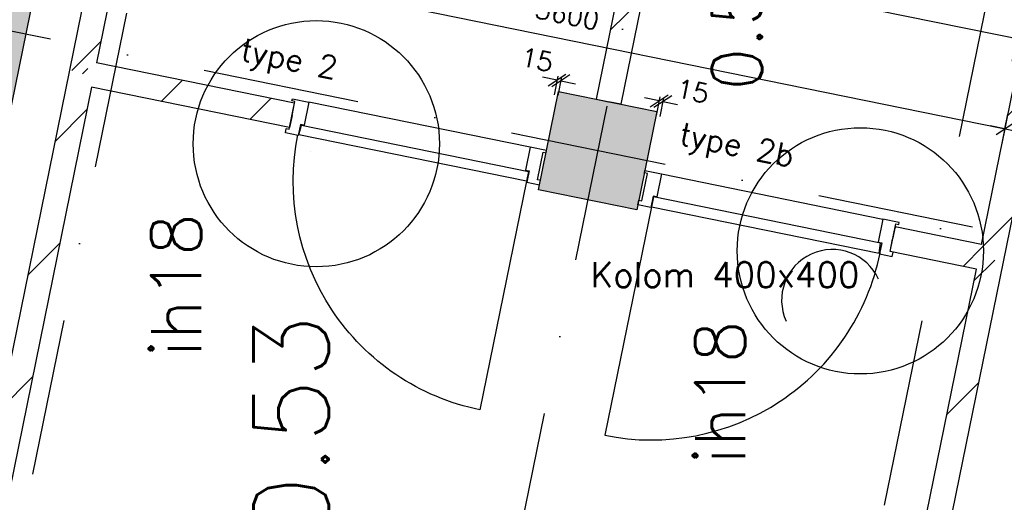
# Model space of a CAD drawing. Extents: x -33344 to 2055880, y -64816 to 121260.
# Tile 71 of 133: x 23890 to 27814, y 65783 to 67707. Entities that reach past the tile are written whole.
import ezdxf
from ezdxf.enums import TextEntityAlignment as Align

# ---------------------------------------------------------------- set-up
doc = ezdxf.new("R2010")
doc.units = 0
doc.header["$LTSCALE"] = 50
doc.header["$MEASUREMENT"] = 0
doc.header["$PDMODE"] = 3
doc.header["$PDSIZE"] = 0.1
for name, pattern in [('DASHDOT', [1, 0.5, -0.25, 0, -0.25]), ('DASHED', [0.75, 0.5, -0.25]), ('STRAM_0WT$1$DASHDOT', [25, 12.5, -6.25, 0, -6.25])]:
    doc.linetypes.add(name, pattern=pattern)
doc.layers.get('0').update_dxf_attribs({"linetype": 'CONTINUOUS'})
doc.layers.get('DEFPOINTS').update_dxf_attribs({"linetype": 'CONTINUOUS'})
for name, color, linetype in [('00', 7, 'CONTINUOUS'), ('_BRANDCOMPART', 6, 'DASHDOT'), ('_DETAILNUMMERS', 4, 'CONTINUOUS'), ('_DETAILNUMMERSTEKST', 4, 'CONTINUOUS'), ('A--A21--_F123-', 9, 'CONTINUOUS'), ('A--A22--_F123-', 9, 'CONTINUOUS'), ('A--A28--_F12--', 7, 'CONTINUOUS'), ('A--L21--', 3, 'CONTINUOUS'), ('A--L21--_F-2--', 7, 'CONTINUOUS'), ('A--L22--', 3, 'CONTINUOUS'), ('A--L22--_F-2--', 7, 'CONTINUOUS'), ('A--L28--', 7, 'CONTINUOUS'), ('A--L28--_F12--', 7, 'CONTINUOUS'), ('A--L32--', 7, 'CONTINUOUS'), ('A--L32--_F123-', 1, 'CONTINUOUS'), ('A--M$1A-_F123-', 1, 'CONTINUOUS'), ('A--M01A1_GEWIJZIGDPIJL', 1, 'CONTINUOUS'), ('A--M1$A-_F123-', 1, 'CONTINUOUS'), ('A--T$1A-25_TEKST', 2, 'CONTINUOUS'), ('A--T$1A-_F123-_RN', 4, 'CONTINUOUS'), ('STRAM_0WT$0$A--L$7A-_STRA0', 1, 'STRAM_0WT$1$DASHDOT'), ('TEKST_KOZIJNMERK', 2, 'CONTINUOUS'), ('X--LR---_CP', 7, 'CONTINUOUS'), ('XREF', 7, 'CONTINUOUS')]:
    doc.layers.add(name, color=color, linetype=linetype)
doc.styles.add('ALFA-0_25', font='ROMANS')
doc.styles.add('B-01', font='SIMPLEX.SHX', dxfattribs={"width": 0.8, "height": 4.5})
doc.styles.add('HIEMSTRA', font='romans.shx')
doc.dimstyles.new('STANDARD$0', dxfattribs={"dimscale": 30, "dimtxt": 2.5, "dimasz": 2, "dimexe": 2, "dimexo": 0, "dimgap": 2, "dimtad": 1, "dimdec": 0, "dimzin": 0, "dimtxsty": 'ALFA-0_25', "dimblk1": 'OBLIQUE', "dimblk2": 'OBLIQUE', "dimsah": 1, "dimcen": -3, "dimdle": 2, "dimclrd": 1, "dimclre": 1, "dimclrt": 2, "dimazin": 3, "dimtfac": 0.666667, "dimtofl": 0, "dimtmove": 0, "dimatfit": 3, "dimtvp": 0.833333, "dimtolj": 1, "dimtzin": 0})
pattern_1 = [(45, (-27761.24, -66751.8), (-212.132, 212.132), [])]

# ---------------------------------------------------------------- blocks, each defined once
blk = doc.blocks.new('*U1442')
at = {"layer": 'A--A21--_F123-', "color": 2}
for points in [[(-3905.2, -19171.4), (-3964.2, -19210.5), (0, 0), (-49, 10)], [(0, 0), (49, -10), (-3905.2, -19171.4), (-3846.3, -19132.3)]]:
    blk.add_solid(points, dxfattribs=at)
at = {"layer": 'A--L21--_F-2--', "color": 3, "linetype": 'CONTINUOUS'}
blk.add_lwpolyline([(0, 0), (49, -10), (-3846.3, -19132.3), (-3846.3, -19132.3)], dxfattribs=at)
blk = doc.blocks.new('*U1411')
at = {"layer": 'A--A22--_F123-', "linetype": 'CONTINUOUS'}
h = blk.add_hatch(dxfattribs=at)
h.set_pattern_fill('ALFALINE', color=256, scale=300, style=0)
h.set_pattern_definition([(45, (-26495.7, -68654.22), (-212.132, 212.132), [])])
h.paths.add_polyline_path([(0, 0), (39, -59), (-210.6, -1284.3), (-259.6, -1274.3), (-308.6, -1264.4), (-59, -39)])
at = {"layer": 'A--L22--_F-2--', "color": 3, "linetype": 'CONTINUOUS'}
for points in [[(-59, -39), (-59, -39), (-308.6, -1264.4), (-259.6, -1274.3)], [(39, -59), (39, -59), (-210.6, -1284.3), (-259.6, -1274.3)]]:
    blk.add_lwpolyline(points, dxfattribs=at)
blk = doc.blocks.new('*U1402')
at = {"layer": 'A--A22--_F123-', "linetype": 'CONTINUOUS'}
h = blk.add_hatch(dxfattribs=at)
h.set_pattern_fill('ALFALINE', color=256, scale=300, style=0)
h.set_pattern_definition(pattern_1)
h.paths.add_polyline_path([(0, 0), (-59, -39), (-402.6, 31), (-392.6, 80), (-382.6, 129), (-39, 59)])
at = {"layer": 'A--L22--_F-2--', "color": 3, "linetype": 'CONTINUOUS'}
for points in [[(-39, 59), (-39, 59), (-382.6, 129), (-392.6, 80)], [(-59, -39), (-59, -39), (-402.6, 31), (-392.6, 80)]]:
    blk.add_lwpolyline(points, dxfattribs=at)
blk = doc.blocks.new('Q0340081')
at = {"layer": 'A--L32--_F123-', "color": 2, "linetype": 'CONTINUOUS'}
blk.add_lwpolyline([(0, 0), (0, -40), (926.12, -40), (923.12, 0), (0, 0)], close=True, dxfattribs=at)
at = {"layer": 'A--L32--_F123-', "color": 1, "linetype": 'CONTINUOUS'}
blk.add_lwpolyline([(0, -40), (0, -970, 0.4142136), (930, -40)], format="xyb", dxfattribs=at)
blk = doc.blocks.new('DR_930TYPE3')
at = {"layer": 'A--L32--_F123-', "color": 1}
blk.add_line((67, 0), (967, 0), dxfattribs=at)
for points in [[(0, -9), (0, 0), (67, 0), (67, -93.75), (52, -93.75), (52, -139), (0, -139), (0, -121), (12, -121), (12, -9), (0, -9)], [(1034, -9), (1034, 0), (967, 0), (967, -93.75), (982, -93.75), (982, -139), (1034, -139), (1034, -121), (1022, -121), (1022, -9), (1034, -9)]]:
    blk.add_lwpolyline(points, close=True, dxfattribs=at)
at = {"layer": 'X--LR---_CP', "color": 2, "linetype": 'CONTINUOUS'}
blk.add_point((0, 0), dxfattribs=at)
at = {"layer": 'X--LR---_CP', "color": 3, "linetype": 'CONTINUOUS'}
blk.add_point((0, 0), dxfattribs=at)
at = {"layer": 'A--L32--', "linetype": 'CONTINUOUS'}
blk.add_blockref('Q0340081', (53.94, -95.94), dxfattribs=at)
blk = doc.blocks.new('*U1401')
at = {"layer": 'A--A22--_F123-', "linetype": 'CONTINUOUS'}
h = blk.add_hatch(dxfattribs=at)
h.set_pattern_fill('ALFALINE', color=256, scale=300, style=0)
h.set_pattern_definition([(45, (-24975.05, -67325.5), (-212.132, 212.132), [])])
h.paths.add_polyline_path([(0, 0), (-10, -49), (-799.1, 111.8), (-838.1, 170.7), (-779.2, 209.7), (10, 49)])
at = {"layer": 'A--L22--_F-2--', "color": 3, "linetype": 'CONTINUOUS'}
for points in [[(0, 0), (10, 49), (-779.2, 209.7), (-779.2, 209.7)], [(0, 0), (-10, -49), (-799.1, 111.8), (-799.1, 111.8)]]:
    blk.add_lwpolyline(points, dxfattribs=at)
blk = doc.blocks.new('*U1379')
at = {"layer": 'A--A22--_F123-', "linetype": 'CONTINUOUS'}
h = blk.add_hatch(dxfattribs=at)
h.set_pattern_fill('ALFALINE', color=256, scale=300, style=0)
h.set_pattern_definition(pattern_1)
h.paths.add_polyline_path([(0, 0), (-39, 59), (262.7, 1540.1), (321.7, 1579.1), (360.7, 1520.1), (49, -10)])
at = {"layer": 'A--L22--_F-2--', "color": 3, "linetype": 'CONTINUOUS'}
for points in [[(-39, 59), (-39, 59), (262.7, 1540.1), (262.7, 1540.1)], [(49, -10), (49, -10), (360.7, 1520.1), (360.7, 1520.1)]]:
    blk.add_lwpolyline(points, dxfattribs=at)
blk = doc.blocks.new('*U1375')
at = {"layer": 'A--A22--_F123-', "linetype": 'CONTINUOUS'}
h = blk.add_hatch(dxfattribs=at)
h.set_pattern_fill('ALFALINE', color=256, scale=300, style=0)
h.set_pattern_definition([(45, (-27244.4, -64214.6), (-212.132, 212.132), [])])
h.paths.add_polyline_path([(0, 0), (39, -59), (565.8, 2527.2), (516.8, 2537.2), (457.9, 2498.2), (-39, 59)])
at = {"layer": 'A--L22--_F-2--', "color": 3, "linetype": 'CONTINUOUS'}
for points in [[(39, -59), (39, -59), (565.8, 2527.2), (565.8, 2527.2)], [(-39, 59), (-39, 59), (457.9, 2498.2), (457.9, 2498.2)]]:
    blk.add_lwpolyline(points, dxfattribs=at)
blk = doc.blocks.new('_OBLIQUE')
at = {"color": 0, "linetype": 'BYBLOCK'}
blk.add_line((-0.5, -0.5), (0.5, 0.5), dxfattribs=at)
blk = doc.blocks.new('*D173')
at = {"layer": 'A--M$1A-_F123-', "color": 1}
for p, q in [((24288.6, 67990.6), (24300.6, 68049.4)), ((24229.8, 68002.6), (27875, 67260.1)), ((27816.2, 67272), (27828.2, 67330.8))]:
    blk.add_line(p, q, dxfattribs=at)
at = {"layer": 'DEFPOINTS', "color": 0}
for p in [(24288.6, 67990.6), (27816.2, 67272), (27816.2, 67272)]:
    blk.add_point(p, dxfattribs=at)
at = {"layer": 'A--M$1A-_F123-', "color": 1, "xscale": 60, "yscale": 60, "zscale": 60}
for p, rotation in [((24288.6, 67990.6), 168.4862903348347), ((27816.2, 67272), 348.4862903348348)]:
    blk.add_blockref('_OBLIQUE', p, dxfattribs=dict(at, rotation=rotation))
at = {"layer": 'A--M$1A-_F123-', "color": 2, "insert": (26071.9, 67726.9), "char_height": 75, "attachment_point": 5, "rotation": 348.4863, "style": 'ALFA-0_25'}
blk.add_mtext('\\A1;3600', dxfattribs=at)
blk = doc.blocks.new('Q020439-')
at = {"layer": 'A--A28--_F12--', "color": 8}
for points in [[(-200, -200), (-200, 200), (200, 200)], [(-200, -200), (200, 200), (200, -200)]]:
    blk.add_solid(points, dxfattribs=at)
at = {"layer": 'A--L28--_F12--', "color": 3, "linetype": 'CONTINUOUS'}
blk.add_lwpolyline([(-200, -200), (-200, 200), (200, 200), (200, -200)], close=True, dxfattribs=at)
at = {"layer": 'X--LR---_CP'}
for p in [(-200, 0), (-200, 0), (200, 0)]:
    blk.add_point(p, dxfattribs=at)
blk = doc.blocks.new('*U1289')
at = {"layer": 'A--A22--_F123-', "linetype": 'CONTINUOUS'}
h = blk.add_hatch(dxfattribs=at)
h.set_pattern_fill('ALFALINE', color=256, scale=300, style=0)
h.set_pattern_definition([(45, (-24136.9, -67496.22), (-212.132, 212.132), [])])
h.paths.add_polyline_path([(0, 0), (39, -59), (-459.1, -2504.1), (-518, -2543.1), (-567, -2533.1), (-49, 10)])
at = {"layer": 'A--L22--_F-2--', "color": 3, "linetype": 'CONTINUOUS'}
for points in [[(-49, 10), (-49, 10), (-567, -2533.1), (-567, -2533.1)], [(39, -59), (39, -59), (-459.1, -2504.1), (-459.1, -2504.1)]]:
    blk.add_lwpolyline(points, dxfattribs=at)
blk = doc.blocks.new('*U1284')
at = {"layer": 'A--A22--_F123-', "linetype": 'CONTINUOUS'}
h = blk.add_hatch(dxfattribs=at)
h.set_pattern_fill('ALFALINE', color=256, scale=300, style=0)
h.set_pattern_definition([(45, (-24407.26, -68823.48), (-212.132, 212.132), [])])
h.paths.add_polyline_path([(0, 0), (49, -10), (-211.4, -1288.2), (-270.4, -1327.3), (-319.4, -1317.3), (-49, 10)])
at = {"layer": 'A--L22--_F-2--', "color": 3, "linetype": 'CONTINUOUS'}
for points in [[(-49, 10), (-49, 10), (-319.4, -1317.3), (-319.4, -1317.3)], [(49, -10), (49, -10), (-211.4, -1288.2), (-211.4, -1288.2)]]:
    blk.add_lwpolyline(points, dxfattribs=at)
blk = doc.blocks.new('*D334')
at = {"layer": 'A--M$1A-_F123-', "color": 1, "linetype": 'CONTINUOUS'}
for p, q in [((26398.9, 67928.4), (26411.1, 67988.6)), ((26340.4, 67941.7), (27947.2, 67614.4)), ((27888.1, 67625.1), (27900.3, 67685.2))]:
    blk.add_line(p, q, dxfattribs=at)
at = {"layer": 'DEFPOINTS', "color": 0, "linetype": 'CONTINUOUS'}
for p in [(26398.9, 67928.4), (27888.1, 67625.1), (27888.4, 67626.4)]:
    blk.add_point(p, dxfattribs=at)
at = {"layer": 'A--M$1A-_F123-', "color": 1, "linetype": 'CONTINUOUS', "xscale": 60, "yscale": 60, "zscale": 60}
for p, rotation in [((26399.1, 67929.8), 168.4862903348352), ((27888.4, 67626.4), 348.4862903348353)]:
    blk.add_blockref('_OBLIQUE', p, dxfattribs=dict(at, rotation=rotation))
at = {"layer": 'A--M$1A-_F123-', "color": 2, "linetype": 'CONTINUOUS', "insert": (27163.2, 67873.6), "char_height": 75, "attachment_point": 5, "rotation": 348.4863, "style": 'ALFA-0_25'}
blk.add_mtext('\\A1;1520', dxfattribs=at)
blk = doc.blocks.new('*D349')
at = {"layer": 'A--M$1A-_F123-', "color": 1, "linetype": 'CONTINUOUS'}
for p, q in [((27816.2, 67272), (27757.4, 67284)), ((27816.2, 67272), (27804.2, 67213.2)), ((27914.2, 67252.1), (27902.2, 67193.3)), ((27914.2, 67252.1), (27973, 67240.1))]:
    blk.add_line(p, q, dxfattribs=at)
at = {"layer": 'DEFPOINTS', "color": 0, "linetype": 'CONTINUOUS'}
for p in [(27816.2, 67272), (27914.2, 67252.1), (27914.2, 67252.1)]:
    blk.add_point(p, dxfattribs=at)
at = {"layer": 'A--M$1A-_F123-', "color": 1, "linetype": 'CONTINUOUS', "xscale": 60, "yscale": 60, "zscale": 60}
for p, rotation in [((27816.2, 67272), 348.4862903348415), ((27914.2, 67252.1), 168.4862903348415)]:
    blk.add_blockref('_OBLIQUE', p, dxfattribs=dict(at, rotation=rotation))
at = {"layer": 'A--M$1A-_F123-', "color": 2, "linetype": 'CONTINUOUS', "insert": (27915.1, 67507.1), "char_height": 75, "attachment_point": 5, "rotation": 348.4863, "style": 'ALFA-0_25'}
blk.add_mtext('\\A1;100', dxfattribs=at)
blk = doc.blocks.new('*D696')
at = {"layer": 'A--M1$A-_F123-', "color": 1}
for p, q in [((26438, 67383.3), (26379.2, 67395.3)), ((26441.2, 67398.8), (26426, 67324.5)), ((26455.9, 67395.8), (26440.7, 67321.5)), ((26452.7, 67380.3), (26511.5, 67368.3))]:
    blk.add_line(p, q, dxfattribs=at)
at = {"layer": 'DEFPOINTS', "color": 0}
for p in [(26441.2, 67398.8), (26452.7, 67380.3), (26455.9, 67395.8)]:
    blk.add_point(p, dxfattribs=at)
at = {"layer": 'A--M1$A-_F123-', "color": 1, "xscale": 60, "yscale": 60, "zscale": 60}
for p, rotation in [((26438, 67383.3), 348.4862903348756), ((26452.7, 67380.3), 168.4862903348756)]:
    blk.add_blockref('_OBLIQUE', p, dxfattribs=dict(at, rotation=rotation))
at = {"layer": 'A--M1$A-_F123-', "color": 2, "insert": (26572.3, 67422.5), "char_height": 75, "attachment_point": 5, "rotation": 348.4863, "style": 'ALFA-0_25'}
blk.add_mtext('\\A1;15', dxfattribs=at)
blk = doc.blocks.new('*D697')
at = {"layer": 'A--M1$A-_F123-', "color": 1}
for p, q in [((26031.4, 67466.1), (25972.6, 67478.1)), ((26034.5, 67481.7), (26019.4, 67407.4)), ((26049.2, 67478.7), (26034.1, 67404.4)), ((26046.1, 67463.2), (26104.9, 67451.2))]:
    blk.add_line(p, q, dxfattribs=at)
at = {"layer": 'DEFPOINTS', "color": 0}
for p in [(26034.5, 67481.7), (26046.1, 67463.2), (26049.2, 67478.7)]:
    blk.add_point(p, dxfattribs=at)
at = {"layer": 'A--M1$A-_F123-', "color": 1, "xscale": 60, "yscale": 60, "zscale": 60}
for p, rotation in [((26031.4, 67466.1), 348.4862903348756), ((26046.1, 67463.2), 168.4862903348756)]:
    blk.add_blockref('_OBLIQUE', p, dxfattribs=dict(at, rotation=rotation))
at = {"layer": 'A--M1$A-_F123-', "color": 2, "insert": (25951.4, 67547.4), "char_height": 75, "attachment_point": 5, "rotation": 348.4863, "style": 'ALFA-0_25'}
blk.add_mtext('\\A1;15', dxfattribs=at)
blk = doc.blocks.new('DETAILNR')
at = {"layer": '_DETAILNUMMERS'}
blk.add_circle((32.9, -23.2), 490.7, dxfattribs=at)
at = {"layer": 'X--LR---_CP'}
blk.add_point((0, 0), dxfattribs=at)
at = {"layer": '_DETAILNUMMERSTEKST', "style": 'ALFA-0_25'}
blk.add_attdef('DETAILNR', text='', height=200, rotation=90, dxfattribs=at).set_placement((-618.4, 223.8), align=Align.RIGHT)
blk = doc.blocks.new('STRAM_0WT')
at = {"layer": 'STRAM_0WT$0$A--L$7A-_STRA0'}
for p, q in [((-38410.733, 89013.047), (-64231.371, -37744.184)), ((-44567.212, 68559.429), (-66142.131, -37354.959)), ((-40582.592, 33136.193), (-56863.529, 36452.644))]:
    blk.add_line(p, q, dxfattribs=at)

msp = doc.modelspace()

# ---------------------------------------------------------------- linework, layer by layer
at = {"layer": '_BRANDCOMPART', "ltscale": 30}
msp.add_lwpolyline([(27783.8, 67976.5), (27078.1, 64512.2), (21419, 65664.9)], dxfattribs=at)
at = {"layer": 'A--M01A1_GEWIJZIGDPIJL'}
msp.add_arc((27128.3, 66588.4), 202.2, 24.5374, 204.5374, dxfattribs=at)

# ---------------------------------------------------------------- block references
at = {"layer": '00'}
ref = msp.add_blockref('DETAILNR', (25048.5, 67179.5), dxfattribs=dict(at, rotation=90))
ref.add_attrib('DETAILNR', 'ih18', dxfattribs={"layer": '_DETAILNUMMERSTEKST', "height": 200, "rotation": 90, "style": 'ALFA-0_25'}).set_placement((24613, 66935.9), align=Align.RIGHT)
ref = msp.add_blockref('DETAILNR', (27216.6, 66752.3), dxfattribs=dict(at, rotation=90))
ref.add_attrib('DETAILNR', 'ih18', dxfattribs={"layer": '_DETAILNUMMERSTEKST', "height": 200, "rotation": 90, "style": 'ALFA-0_25'}).set_placement((26781.1, 66508.8), align=Align.RIGHT)
at = {"layer": 'A--L21--', "linetype": 'CONTINUOUS'}
for name, p in [('*U1442', (27056.6, 83332.3)), ('*U1284', (24407.3, 68823.5)), ('*U1289', (24136.9, 67496.2))]:
    msp.add_blockref(name, p, dxfattribs=at)
at = {"layer": 'A--L22--'}
for name, p in [('*U1411', (26495.7, 68654.2)), ('*U1379', (27761.2, 66751.8)), ('*U1401', (24975, 67325.5)), ('*U1402', (27761.2, 66751.8)), ('*U1375', (27244.4, 64214.6))]:
    msp.add_blockref(name, p, dxfattribs=at)
at = {"layer": 'A--L28--', "linetype": 'CONTINUOUS', "rotation": 78.48629033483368}
msp.add_blockref('Q020439-', (26193.4, 67184.5), dxfattribs=at)
at = {"layer": 'A--L32--', "xscale": -1, "rotation": 348.4862903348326}
msp.add_blockref('DR_930TYPE3', (25989.5, 67185.2), dxfattribs=at)
at = {"layer": 'A--L32--', "rotation": 348.4862903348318}
msp.add_blockref('DR_930TYPE3', (26381.4, 67105.3), dxfattribs=at)
at = {"layer": 'XREF', "linetype": 'DASHED', "ltscale": 20}
msp.add_blockref('STRAM_0WT', (75619.4, 32246.9), dxfattribs=at)

# ---------------------------------------------------------------- texts
at = {"layer": 'A--T$1A-25_TEKST', "style": 'B-01'}
msp.add_text('Kolom 400x400', height=100, dxfattribs=at).set_placement((26164.9, 66640.2))
at = {"layer": 'A--T$1A-_F123-_RN', "style": 'ALFA-0_25'}
for s, height, p in [('0.54b', 200, (26848.1, 67423.5)), ('0.53', 300, (25121.4, 65633))]:
    msp.add_text(s, height=height, rotation=90, dxfattribs=at).set_placement(p)
at = {"layer": 'TEKST_KOZIJNMERK', "style": 'HIEMSTRA'}
for s, p in [('type 2', (24764.6, 67546.3)), ('type 2b', (26512.6, 67210.4))]:
    msp.add_text(s, height=90, rotation=348.486, dxfattribs=at).set_placement(p)

# ---------------------------------------------------------------- dimensions: what is measured, and where the dimension line sits
at = {"layer": 'A--M$1A-_F123-', "color": 1}
dim = msp.add_aligned_dim(p1=(24288.6, 67990.6), p2=(27816.2, 67272), distance=0, dimstyle='STANDARD$0', dxfattribs=at)
dim.commit()
dim.dimension.update_dxf_attribs({"geometry": '*D173', "text_midpoint": (26071.9, 67726.9)})
at = {"layer": 'A--M$1A-_F123-', "linetype": 'CONTINUOUS'}
dim = msp.add_aligned_dim(p1=(26398.9, 67928.4), p2=(27888.1, 67625.1), distance=1.4, dimstyle='STANDARD$0', dxfattribs=at)
dim.commit()
dim.dimension.update_dxf_attribs({"geometry": '*D334', "text_midpoint": (27163.2, 67873.6)})
dim = msp.add_linear_dim(base=(27914.2, 67252.1), p1=(27816.2, 67272), p2=(27914.2, 67252.1), angle=348.4863, dimstyle='STANDARD$0', dxfattribs=at)
dim.commit()
dim.dimension.update_dxf_attribs({"geometry": '*D349', "text_midpoint": (27915.1, 67507.1), "dimtype": 161})
at = {"layer": 'A--M1$A-_F123-'}
for base, p1, p2, picture, middle in [((26046.1, 67463.2), (26034.5, 67481.7), (26049.2, 67478.7), '*D697', (25951.4, 67547.4)), ((26452.7, 67380.3), (26441.2, 67398.8), (26455.9, 67395.8), '*D696', (26572.3, 67422.5))]:
    dim = msp.add_linear_dim(base=base, p1=p1, p2=p2, angle=348.4863, dimstyle='STANDARD$0', dxfattribs=at)
    dim.commit()
    dim.dimension.update_dxf_attribs({"geometry": picture, "text_midpoint": middle, "dimtype": 161})

doc.saveas('drawing.dxf')
